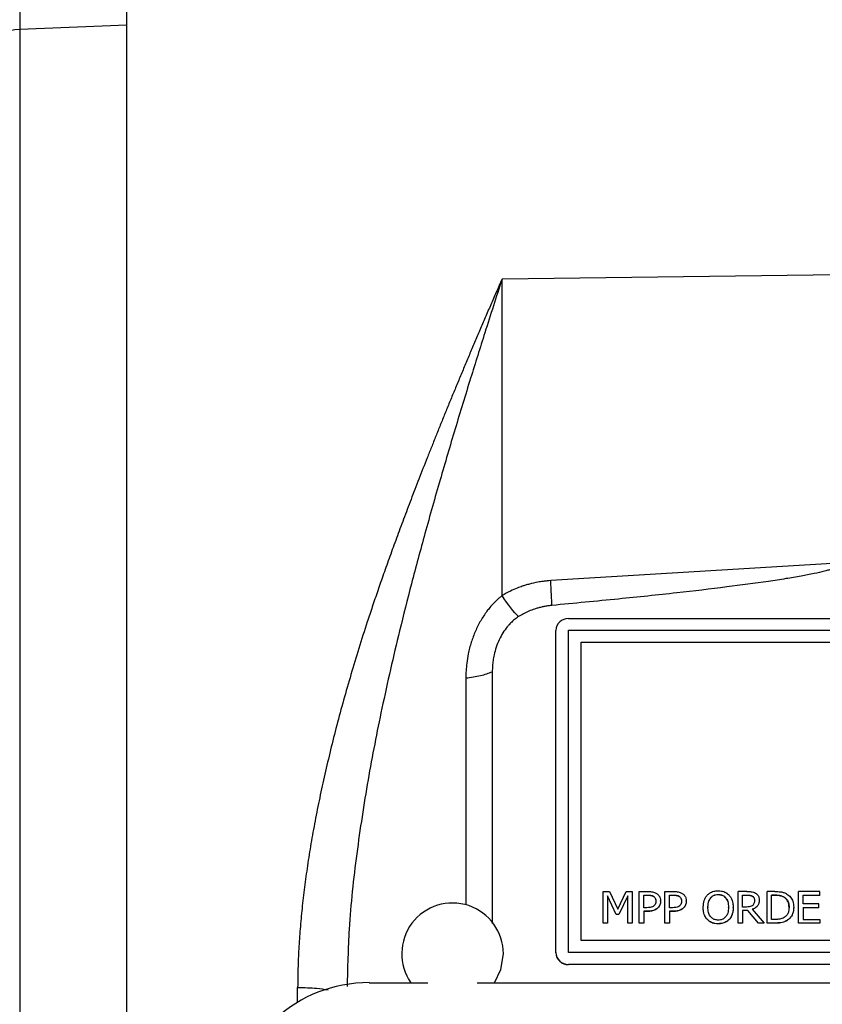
# Model space of a CAD drawing. Header units: inches. Extents: x 0.6 to 16.3, y 0.2 to 11.5.
# Tile 6 of 33: x 3.1 to 4.4, y 7 to 8.6. Entities that reach past the tile are written whole.
import ezdxf

# ---------------------------------------------------------------- set-up
doc = ezdxf.new("R2010")
doc.units = ezdxf.units.IN
doc.header["$MEASUREMENT"] = 0
doc.styles.add('SLDTEXTSTYLE0', font='TXT', dxfattribs={"width": 0.75})
doc.dimstyles.new('SLDDIMSTYLE1', dxfattribs={"dimtxt": 0.137795, "dimasz": 0.14, "dimexe": 0, "dimexo": 0.0625, "dimgap": 0.034449, "dimtad": 0, "dimdec": 1, "dimlfac": 1.5, "dimrnd": 1e-09, "dimzin": 12, "dimdsep": 46, "dimtxsty": 'SLDTEXTSTYLE0', "dimblk1": 'CLOSED', "dimblk2": 'CLOSED', "dimsah": 1, "dimcen": 0.09, "dimadec": 0, "dimazin": 3, "dimtfac": 1, "dimtdec": 1, "dimtofl": 0, "dimtmove": 0, "dimatfit": 3, "dimldrblk": 'CLOSED', "dimfxl": 0, "dimfrac": 2, "dimtolj": 1, "dimtzin": 12, "dimarcsym": 0})

# ---------------------------------------------------------------- blocks, each defined once
blk = doc.blocks.new('_Closed')
at = {"color": 0, "linetype": 'ByBlock', "lineweight": -2}
for p, q in [((-1, 0.166667), (0, 0)), ((-1, 0.166667), (-1, -0.166667)), ((0, 0), (-1, -0.166667)), ((0, 0), (-1, 0))]:
    blk.add_line(p, q, dxfattribs=at)
blk = doc.blocks.new('_D_10')
at = {"color": 7, "linetype": 'Continuous', "lineweight": 0}
for p, q in [((2.5394, 10.9872), (2.4974, 10.9872)), ((2.4974, 10.9872), (2.4974, 10.7684)), ((2.8449, 10.9872), (2.8869, 10.9872)), ((2.8869, 10.9872), (2.8869, 10.7684)), ((1.3429, 7.7702), (1.3429, 10.8281)), ((4.7981, 10.5867), (4.7981, 10.8281)), ((1.3429, 10.7887), (2.3766, 10.7887)), ((4.7981, 10.7887), (3.0077, 10.7887)), ((2.4974, 10.7684), (2.5394, 10.7684)), ((2.8869, 10.7684), (2.8449, 10.7684))]:
    blk.add_line(p, q, dxfattribs=at)
at = {"color": 7, "linetype": 'Continuous', "lineweight": 18, "xscale": 0.14, "yscale": 0.14, "rotation": 180.0000000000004}
blk.add_blockref('_Closed', (1.3429, 10.7887), dxfattribs=at)
at = {"color": 7, "linetype": 'Continuous', "lineweight": 18, "xscale": 0.14, "yscale": 0.14}
blk.add_blockref('_Closed', (4.7981, 10.7887), dxfattribs=at)
at = {"color": 7, "linetype": 'Continuous', "lineweight": 18, "char_height": 0.1378, "attachment_point": 1, "style": 'SLDTEXTSTYLE0'}
for s, insert in [('132', (2.5394, 10.946)), ('5.2', (2.5649, 10.7399))]:
    blk.add_mtext(s, dxfattribs=dict(at, insert=insert))

msp = doc.modelspace()

# ---------------------------------------------------------------- linework, layer by layer
at = {"color": 7, "linetype": 'Continuous', "lineweight": 25}
for p, q in [((3.2885, 8.5622), (3.1201, 8.5556)), ((3.2885, 6.2853), (3.2885, 8.5622)), ((3.1201, 8.5556), (3.1201, 6.292)), ((4.4098, 8.1691), (3.8793, 8.1624)), ((3.8793, 7.6639), (3.8793, 8.1624)), ((4.4163, 7.7158), (3.9559, 7.6875)), ((3.984, 7.6278), (5.6106, 7.6278)), ((3.964, 7.1019), (3.964, 7.6091)), ((3.984, 7.1021), (3.984, 7.6094)), ((3.984, 7.6094), (5.6106, 7.6094)), ((4.004, 7.5907), (5.5906, 7.5907)), ((4.004, 7.1208), (4.004, 7.5907)), ((4.004, 7.5905), (5.5906, 7.5905)), ((3.864, 7.5441), (3.864, 7.1473)), ((4.0387, 7.1482), (4.0387, 7.198)), ((4.0387, 7.198), (4.0484, 7.198)), ((4.0484, 7.198), (4.0617, 7.1703)), ((4.0617, 7.1703), (4.0746, 7.198)), ((4.0746, 7.198), (4.0844, 7.198)), ((4.0844, 7.198), (4.0844, 7.1482)), ((4.0952, 7.1482), (4.0952, 7.198)), ((4.0952, 7.198), (4.1086, 7.198)), ((4.1357, 7.1482), (4.1357, 7.198)), ((4.1357, 7.198), (4.1491, 7.198)), ((4.251, 7.1482), (4.251, 7.198)), ((4.2647, 7.198), (4.251, 7.198)), ((4.3086, 7.198), (4.2965, 7.198)), ((4.2965, 7.1482), (4.2965, 7.198)), ((4.3462, 7.1482), (4.3462, 7.198)), ((4.3796, 7.198), (4.3462, 7.198)), ((4.3796, 7.1921), (4.3796, 7.198)), ((4.0591, 7.1619), (4.0453, 7.1911)), ((4.0453, 7.1911), (4.0453, 7.1482)), ((4.0591, 7.1617), (4.0453, 7.1909)), ((4.0774, 7.1911), (4.0634, 7.1619)), ((4.0774, 7.1909), (4.0634, 7.1617)), ((4.0774, 7.1482), (4.0774, 7.1911)), ((4.1023, 7.1923), (4.1082, 7.1923)), ((4.1023, 7.1724), (4.1023, 7.1923)), ((4.1023, 7.192), (4.1082, 7.192)), ((4.1082, 7.1923), (4.1082, 7.192)), ((4.1177, 7.1904), (4.1177, 7.1901)), ((4.1216, 7.1825), (4.1216, 7.1828)), ((4.129, 7.1827), (4.129, 7.183)), ((4.1428, 7.1923), (4.1487, 7.1923)), ((4.1428, 7.1724), (4.1428, 7.1923)), ((4.1428, 7.192), (4.1487, 7.192)), ((4.1487, 7.1923), (4.1487, 7.192)), ((4.1582, 7.1904), (4.1582, 7.1901)), ((4.162, 7.1825), (4.162, 7.1828)), ((4.1694, 7.1827), (4.1694, 7.183)), ((4.2078, 7.1881), (4.2078, 7.1879)), ((4.2196, 7.1933), (4.2196, 7.1931)), ((4.2314, 7.1881), (4.2314, 7.1879)), ((4.2581, 7.1923), (4.2651, 7.1923)), ((4.2581, 7.1735), (4.2581, 7.1923)), ((4.2581, 7.192), (4.2651, 7.192)), ((4.2651, 7.1923), (4.2651, 7.192)), ((4.2736, 7.1906), (4.2736, 7.1903)), ((4.2769, 7.1837), (4.2769, 7.1839)), ((4.2843, 7.1842), (4.2843, 7.1845)), ((4.3036, 7.1923), (4.309, 7.1923)), ((4.3036, 7.1539), (4.3036, 7.1923)), ((4.309, 7.192), (4.3036, 7.192)), ((4.309, 7.1923), (4.309, 7.192)), ((4.3231, 7.1893), (4.3231, 7.189)), ((4.3533, 7.1785), (4.3533, 7.1921)), ((4.3533, 7.1921), (4.3796, 7.1921)), ((4.3796, 7.1919), (4.3533, 7.1919)), ((4.3796, 7.1919), (4.3796, 7.1921)), ((4.1072, 7.1724), (4.1023, 7.1724)), ((4.1083, 7.1668), (4.1023, 7.1668)), ((4.1023, 7.1668), (4.1023, 7.1482)), ((4.1083, 7.1665), (4.1023, 7.1665)), ((4.1083, 7.1665), (4.1083, 7.1668)), ((4.1243, 7.1717), (4.1243, 7.1719)), ((4.1476, 7.1724), (4.1428, 7.1724)), ((4.1488, 7.1668), (4.1428, 7.1668)), ((4.1428, 7.1668), (4.1428, 7.1482)), ((4.1488, 7.1665), (4.1428, 7.1665)), ((4.1488, 7.1665), (4.1488, 7.1668)), ((4.1647, 7.1717), (4.1647, 7.1719)), ((4.196, 7.1729), (4.196, 7.1731)), ((4.2034, 7.1731), (4.2034, 7.1729)), ((4.2358, 7.1729), (4.2358, 7.1731)), ((4.2432, 7.1729), (4.2432, 7.1731)), ((4.2643, 7.1735), (4.2581, 7.1735)), ((4.2662, 7.168), (4.2581, 7.168)), ((4.2581, 7.168), (4.2581, 7.1482)), ((4.2662, 7.1678), (4.2581, 7.1678)), ((4.2662, 7.1678), (4.2662, 7.168)), ((4.283, 7.1482), (4.2662, 7.168)), ((4.283, 7.148), (4.2662, 7.1678)), ((4.2733, 7.1699), (4.2922, 7.1482)), ((4.3311, 7.1729), (4.3311, 7.1731)), ((4.3385, 7.1728), (4.3385, 7.1731)), ((4.3778, 7.1785), (4.3533, 7.1785)), ((4.3533, 7.1726), (4.3778, 7.1726)), ((4.3533, 7.1726), (4.3533, 7.1541)), ((4.3778, 7.1723), (4.3533, 7.1723)), ((4.3778, 7.1726), (4.3778, 7.1785)), ((4.3778, 7.1723), (4.3778, 7.1726)), ((4.0634, 7.1619), (4.0591, 7.1619)), ((4.0591, 7.1617), (4.0591, 7.1619)), ((4.0634, 7.1617), (4.0591, 7.1617)), ((4.0634, 7.1617), (4.0634, 7.1619)), ((4.2024, 7.1537), (4.2024, 7.1539)), ((4.2368, 7.1537), (4.2368, 7.1539)), ((4.309, 7.1539), (4.3036, 7.1539)), ((4.3276, 7.152), (4.3276, 7.1522)), ((4.3533, 7.1541), (4.3796, 7.1541)), ((4.3796, 7.1541), (4.3796, 7.1482)), ((4.0453, 7.1482), (4.0387, 7.1482)), ((4.0387, 7.148), (4.0387, 7.1482)), ((4.0453, 7.148), (4.0387, 7.148)), ((4.0453, 7.148), (4.0453, 7.1482)), ((4.0844, 7.1482), (4.0774, 7.1482)), ((4.0774, 7.148), (4.0774, 7.1482)), ((4.0844, 7.148), (4.0774, 7.148)), ((4.0844, 7.148), (4.0844, 7.1482)), ((4.1023, 7.1482), (4.0952, 7.1482)), ((4.0952, 7.148), (4.0952, 7.1482)), ((4.1023, 7.148), (4.0952, 7.148)), ((4.1023, 7.148), (4.1023, 7.1482)), ((4.1428, 7.1482), (4.1357, 7.1482)), ((4.1357, 7.148), (4.1357, 7.1482)), ((4.1428, 7.148), (4.1357, 7.148)), ((4.1428, 7.148), (4.1428, 7.1482)), ((4.2196, 7.1469), (4.2196, 7.1472)), ((4.2581, 7.1482), (4.251, 7.1482)), ((4.251, 7.148), (4.251, 7.1482)), ((4.2581, 7.148), (4.251, 7.148)), ((4.2581, 7.148), (4.2581, 7.1482)), ((4.283, 7.148), (4.283, 7.1482)), ((4.2922, 7.1482), (4.283, 7.1482)), ((4.2922, 7.148), (4.283, 7.148)), ((4.2922, 7.148), (4.2922, 7.1482)), ((4.3088, 7.1482), (4.2965, 7.1482)), ((4.2965, 7.148), (4.2965, 7.1482)), ((4.3088, 7.148), (4.2965, 7.148)), ((4.3088, 7.148), (4.3088, 7.1482)), ((4.3796, 7.1482), (4.3462, 7.1482)), ((4.3462, 7.148), (4.3462, 7.1482)), ((4.3796, 7.148), (4.3462, 7.148)), ((4.3796, 7.148), (4.3796, 7.1482)), ((5.5906, 7.1208), (4.004, 7.1208)), ((3.964, 7.1016), (3.964, 7.1019)), ((5.6106, 7.1021), (3.984, 7.1021)), ((3.984, 7.1021), (3.984, 7.1019)), ((5.6106, 7.1019), (3.984, 7.1019)), ((5.6106, 7.0832), (3.984, 7.0832)), ((3.984, 7.083), (3.984, 7.0832)), ((5.6106, 7.083), (3.984, 7.083)), ((3.6703, 7.0543), (3.7627, 7.0543)), ((3.8402, 7.0543), (5.7561, 7.0543))]:
    msp.add_line(p, q, dxfattribs=at)
at = {"color": 8, "linetype": 'Continuous', "lineweight": 25}
for p, q in [((3.8223, 7.5343), (3.8223, 7.177)), ((3.5576, 7.0235), (3.5576, 7.0469))]:
    msp.add_line(p, q, dxfattribs=at)
at = {"color": 7, "linetype": 'Continuous', "lineweight": 25, "flags": 128}
for points in [[(3.1201, 8.5556), (3.1125, 8.555), (3.1053, 8.5536), (3.0987, 8.5514), (3.0929, 8.5487), (3.0882, 8.5453), (3.0847, 8.5415), (3.0825, 8.5374), (3.0818, 8.5331)], [(3.8673, 7.0543), (3.8776, 7.075), (3.8815, 7.0998)]]:
    msp.add_lwpolyline(points, dxfattribs=at)
at = {"color": 7, "linetype": 'Continuous', "lineweight": 25}
for centre, radius, start, end in [((3.9833, 7.6084), 0.0194, 88.1002, 177.965), ((3.8015, 7.0998), 0.08, 0, 214.6193), ((3.9833, 7.1026), 0.0194, 182.035, 271.8998), ((3.9833, 7.1023), 0.0194, 182.035, 271.8998)]:
    msp.add_arc(centre, radius, start, end, dxfattribs=at)
msp.add_ellipse((3.6767, 6.8559), major_axis=(0.2087, -0.0437), ratio=0.927683, start_param=1.792973, end_param=3.333612, dxfattribs=at)
for points, knots in [([(3.1211, 8.7957), (3.121, 8.7751), (3.1208, 8.7334), (3.1205, 8.673), (3.1203, 8.6166), (3.1201, 8.5789), (3.1201, 8.5593), (3.1201, 8.5556)], [0, 0, 0, 0, 0.245355, 0.499632, 0.720048, 0.946872, 1, 1, 1, 1]), ([(3.2885, 8.5622), (3.2885, 8.5805), (3.2885, 8.6178), (3.2885, 8.6783), (3.2885, 8.7392), (3.2885, 8.7782), (3.2885, 8.7979)], [0, 0, 0, 0, 0.258273, 0.526677, 0.759678, 1, 1, 1, 1]), ([(3.2885, 6.2965), (3.2885, 6.3026), (3.2885, 6.3149), (3.2885, 6.3336), (3.2885, 6.3523), (3.2885, 6.3712), (3.2885, 6.3903), (3.2885, 6.4094), (3.2885, 6.4287), (3.2885, 6.4481), (3.2885, 6.4676), (3.2885, 6.4873), (3.2885, 6.5071), (3.2885, 6.527), (3.2885, 6.5852), (3.2885, 6.6838), (3.2885, 6.8268), (3.2885, 6.9746), (3.2885, 7.1269), (3.2885, 7.2817), (3.2885, 7.4381), (3.2885, 7.5945), (3.2885, 7.7493), (3.2885, 7.9016), (3.2885, 8.0494), (3.2885, 8.1924), (3.2885, 8.2968), (3.2885, 8.3663), (3.2885, 8.403), (3.2885, 8.4392), (3.2885, 8.475), (3.2885, 8.5104), (3.2885, 8.5453), (3.2885, 8.5682), (3.2885, 8.5797)], [0, 0, 0, 0, 0.0092403, 0.0184741, 0.0277026, 0.036927, 0.0461485, 0.0553681, 0.0645871, 0.0738065, 0.0830277, 0.0922517, 0.1014796, 0.1107128, 0.1199522, 0.1820328, 0.244119, 0.3076982, 0.3712832, 0.435639, 0.5000008, 0.5643566, 0.6287183, 0.6922975, 0.7558825, 0.8179631, 0.8800493, 0.8972016, 0.9143361, 0.93146, 0.948581, 0.9657063, 0.9828435, 1, 1, 1, 1]), ([(3.8793, 8.1624), (3.8763, 8.1556), (3.8704, 8.1421), (3.8616, 8.1219), (3.8529, 8.1019), (3.8444, 8.0822), (3.8361, 8.0626), (3.8279, 8.0433), (3.8199, 8.0243), (3.8121, 8.0054), (3.8044, 7.9869), (3.7968, 7.9685), (3.7894, 7.9505), (3.7822, 7.9327), (3.7752, 7.9151), (3.7683, 7.8978), (3.7615, 7.8808), (3.7549, 7.8641), (3.7485, 7.8476), (3.7422, 7.8314), (3.7361, 7.8154), (3.7302, 7.7998), (3.7244, 7.7844), (3.7187, 7.7693), (3.7133, 7.7545), (3.7079, 7.74), (3.7028, 7.7258), (3.6978, 7.7119), (3.6929, 7.6982), (3.6883, 7.6849), (3.6837, 7.6718), (3.6794, 7.659), (3.6752, 7.6466), (3.6711, 7.6344), (3.6639, 7.6125), (3.6539, 7.581), (3.6415, 7.5399), (3.6299, 7.4996), (3.6192, 7.46), (3.6094, 7.4211), (3.6004, 7.3831), (3.5922, 7.3458), (3.585, 7.3094), (3.5785, 7.2737), (3.573, 7.2389), (3.5682, 7.2049), (3.5644, 7.1717), (3.5614, 7.1393), (3.5592, 7.1077), (3.5579, 7.077), (3.5577, 7.0568), (3.5576, 7.0469)], [0, 0, 0, 0, 0.019827, 0.039363, 0.058607, 0.07756, 0.096222, 0.114593, 0.132673, 0.150463, 0.167962, 0.185171, 0.20209, 0.218719, 0.235058, 0.251107, 0.266867, 0.282337, 0.297519, 0.312411, 0.327014, 0.341329, 0.355355, 0.369092, 0.382542, 0.395703, 0.408577, 0.421163, 0.433461, 0.445472, 0.457196, 0.468634, 0.479785, 0.490649, 0.501227, 0.538318, 0.574575, 0.610004, 0.644615, 0.678417, 0.711418, 0.743629, 0.77506, 0.805723, 0.83563, 0.864794, 0.893229, 0.92095, 0.947974, 0.974317, 1, 1, 1, 1]), ([(4.4163, 7.7158), (4.4163, 7.7155), (4.4163, 7.715), (4.4159, 7.7142), (4.4153, 7.7134), (4.4145, 7.7126), (4.4134, 7.7118), (4.4121, 7.711), (4.4107, 7.7102), (4.4089, 7.7094), (4.407, 7.7086), (4.4048, 7.7077), (4.4024, 7.7069), (4.3998, 7.706), (4.397, 7.7051), (4.3939, 7.7042), (4.3906, 7.7033), (4.3828, 7.7013), (4.3693, 7.6983), (4.349, 7.6944), (4.3251, 7.6904), (4.2862, 7.6844), (4.229, 7.6768), (4.1503, 7.6676), (4.0585, 7.658), (3.9929, 7.6518), (3.9579, 7.6485)], [0, 0, 0, 0, 0.001753, 0.003661, 0.005827, 0.00832, 0.011186, 0.014454, 0.018147, 0.022276, 0.026854, 0.031886, 0.037379, 0.043337, 0.049764, 0.056661, 0.064031, 0.071875, 0.108516, 0.15287, 0.204977, 0.264856, 0.40639, 0.576068, 0.773929, 1, 1, 1, 1]), ([(3.9559, 7.6875), (3.9541, 7.6874), (3.9501, 7.6871), (3.9434, 7.6863), (3.934, 7.6848), (3.9247, 7.6828), (3.9165, 7.6804), (3.9102, 7.6784), (3.9022, 7.6754), (3.8914, 7.6708), (3.8837, 7.6664), (3.8793, 7.6639)], [0, 0, 0, 0, 0.065823, 0.148518, 0.249039, 0.418916, 0.500047, 0.56293, 0.66709, 0.81291, 1, 1, 1, 1]), ([(3.8793, 7.6639), (3.8779, 7.6628), (3.8751, 7.6606), (3.8709, 7.6568), (3.8659, 7.6517), (3.8607, 7.6459), (3.8552, 7.639), (3.8504, 7.6321), (3.8456, 7.6244), (3.8413, 7.6163), (3.8361, 7.6051), (3.8317, 7.5934), (3.8282, 7.5813), (3.8257, 7.5703), (3.823, 7.5546), (3.8225, 7.542), (3.8223, 7.5343)], [0, 0, 0, 0, 0.035713, 0.073043, 0.113112, 0.179799, 0.230692, 0.290891, 0.351943, 0.413833, 0.47654, 0.604261, 0.66922, 0.734693, 0.838329, 1, 1, 1, 1]), ([(3.9579, 7.6485), (3.956, 7.6483), (3.9522, 7.6479), (3.9467, 7.647), (3.9412, 7.6458), (3.9358, 7.6444), (3.9292, 7.6424), (3.9217, 7.6395), (3.9133, 7.6356), (3.908, 7.6324), (3.9054, 7.6308)], [0, 0, 0, 0, 0.100333, 0.200258, 0.300021, 0.399868, 0.500044, 0.666793, 0.833062, 1, 1, 1, 1]), ([(3.9054, 7.6308), (3.9043, 7.6301), (3.9021, 7.6287), (3.899, 7.6263), (3.896, 7.6237), (3.8931, 7.621), (3.8903, 7.618), (3.8859, 7.6129), (3.8805, 7.6052), (3.8747, 7.5945), (3.87, 7.5828), (3.867, 7.5718), (3.8652, 7.5618), (3.8642, 7.553), (3.864, 7.547), (3.864, 7.5441)], [0, 0, 0, 0, 0.037446, 0.07543, 0.114078, 0.153508, 0.193832, 0.235154, 0.351752, 0.47384, 0.600533, 0.73025, 0.819849, 0.909627, 1, 1, 1, 1]), ([(3.8223, 7.5343), (3.8304, 7.5351), (3.8382, 7.5363), (3.8524, 7.5397), (3.8587, 7.5417), (3.864, 7.5441)], [0, 0, 0, 0, 0.5, 0.5, 1, 1, 1, 1]), ([(4.1086, 7.198), (4.1107, 7.1979), (4.1147, 7.1978), (4.1196, 7.1967), (4.122, 7.1953), (4.1226, 7.1949)], [0, 0, 0, 0, 0.418669, 0.840635, 1, 1, 1, 1]), ([(4.1491, 7.198), (4.1511, 7.1979), (4.1552, 7.1978), (4.16, 7.1967), (4.1624, 7.1953), (4.1631, 7.1949)], [0, 0, 0, 0, 0.418669, 0.840635, 1, 1, 1, 1]), ([(4.2024, 7.1923), (4.2036, 7.1934), (4.2065, 7.1961), (4.2125, 7.1986), (4.2172, 7.1989), (4.2196, 7.199)], [0, 0, 0, 0, 0.264089, 0.628576, 1, 1, 1, 1]), ([(4.2196, 7.199), (4.2213, 7.199), (4.2255, 7.1988), (4.2317, 7.1967), (4.2352, 7.1937), (4.2368, 7.1923)], [0, 0, 0, 0, 0.265818, 0.65509, 1, 1, 1, 1]), ([(4.2647, 7.198), (4.267, 7.198), (4.2704, 7.1979), (4.2751, 7.1971), (4.2772, 7.1959), (4.2783, 7.1954)], [0, 0, 0, 0, 0.483407, 0.735045, 1, 1, 1, 1]), ([(4.2783, 7.1954), (4.2795, 7.1945), (4.2819, 7.1927), (4.2841, 7.1888), (4.2842, 7.1859), (4.2843, 7.1845)], [0, 0, 0, 0, 0.332483, 0.66621, 1, 1, 1, 1]), ([(4.3086, 7.198), (4.3118, 7.1979), (4.3167, 7.1978), (4.3232, 7.1964), (4.3262, 7.1948), (4.3277, 7.194)], [0, 0, 0, 0, 0.482857, 0.736481, 1, 1, 1, 1]), ([(4.1082, 7.1923), (4.1098, 7.1922), (4.1122, 7.1922), (4.1155, 7.1915), (4.117, 7.1908), (4.1177, 7.1904)], [0, 0, 0, 0, 0.4835656, 0.7361587, 1, 1, 1, 1]), ([(4.1082, 7.192), (4.1098, 7.192), (4.1122, 7.1919), (4.1155, 7.1913), (4.117, 7.1905), (4.1177, 7.1901)], [0, 0, 0, 0, 0.483566, 0.736159, 1, 1, 1, 1]), ([(4.1177, 7.1904), (4.1184, 7.1898), (4.1199, 7.1887), (4.1213, 7.186), (4.1215, 7.184), (4.1216, 7.1828)], [0, 0, 0, 0, 0.294213, 0.588988, 1, 1, 1, 1]), ([(4.1177, 7.1901), (4.1184, 7.1896), (4.1199, 7.1885), (4.1213, 7.1858), (4.1215, 7.1837), (4.1216, 7.1825)], [0, 0, 0, 0, 0.2942126, 0.5889882, 1, 1, 1, 1]), ([(4.1216, 7.1828), (4.1215, 7.1821), (4.1215, 7.1803), (4.1206, 7.1776), (4.1192, 7.1761), (4.1185, 7.1754)], [0, 0, 0, 0, 0.261236, 0.66725, 1, 1, 1, 1]), ([(4.1226, 7.1949), (4.1239, 7.1939), (4.1264, 7.1919), (4.1287, 7.1876), (4.1289, 7.1845), (4.129, 7.183)], [0, 0, 0, 0, 0.332227, 0.665173, 1, 1, 1, 1]), ([(4.129, 7.183), (4.1289, 7.1819), (4.1287, 7.179), (4.1272, 7.1751), (4.1251, 7.1728), (4.1243, 7.1719)], [0, 0, 0, 0, 0.266723, 0.716133, 1, 1, 1, 1]), ([(4.129, 7.1827), (4.1289, 7.1817), (4.1287, 7.1788), (4.1272, 7.1748), (4.1251, 7.1726), (4.1243, 7.1717)], [0, 0, 0, 0, 0.266723, 0.716133, 1, 1, 1, 1]), ([(4.1487, 7.1923), (4.1503, 7.1922), (4.1527, 7.1922), (4.1559, 7.1915), (4.1574, 7.1908), (4.1582, 7.1904)], [0, 0, 0, 0, 0.4835656, 0.7361587, 1, 1, 1, 1]), ([(4.1487, 7.192), (4.1503, 7.192), (4.1527, 7.1919), (4.1559, 7.1913), (4.1574, 7.1905), (4.1582, 7.1901)], [0, 0, 0, 0, 0.483566, 0.736159, 1, 1, 1, 1]), ([(4.1582, 7.1904), (4.1589, 7.1898), (4.1603, 7.1887), (4.1618, 7.186), (4.1619, 7.184), (4.162, 7.1828)], [0, 0, 0, 0, 0.294213, 0.588988, 1, 1, 1, 1]), ([(4.1582, 7.1901), (4.1589, 7.1896), (4.1603, 7.1885), (4.1618, 7.1858), (4.1619, 7.1837), (4.162, 7.1825)], [0, 0, 0, 0, 0.2942126, 0.5889882, 1, 1, 1, 1]), ([(4.162, 7.1828), (4.162, 7.1821), (4.1619, 7.1803), (4.1611, 7.1776), (4.1596, 7.1761), (4.159, 7.1754)], [0, 0, 0, 0, 0.261236, 0.66725, 1, 1, 1, 1]), ([(4.1631, 7.1949), (4.1643, 7.1939), (4.1669, 7.1919), (4.1691, 7.1876), (4.1693, 7.1845), (4.1694, 7.183)], [0, 0, 0, 0, 0.332227, 0.665173, 1, 1, 1, 1]), ([(4.1694, 7.183), (4.1693, 7.1819), (4.1692, 7.179), (4.1676, 7.1751), (4.1656, 7.1728), (4.1647, 7.1719)], [0, 0, 0, 0, 0.266723, 0.716133, 1, 1, 1, 1]), ([(4.1694, 7.1827), (4.1693, 7.1817), (4.1692, 7.1788), (4.1676, 7.1748), (4.1656, 7.1726), (4.1647, 7.1717)], [0, 0, 0, 0, 0.266723, 0.716133, 1, 1, 1, 1]), ([(4.196, 7.1731), (4.1963, 7.1767), (4.1966, 7.182), (4.1994, 7.1884), (4.2014, 7.191), (4.2024, 7.1923)], [0, 0, 0, 0, 0.529171, 0.760302, 1, 1, 1, 1]), ([(4.2034, 7.1731), (4.2035, 7.175), (4.2037, 7.1783), (4.2049, 7.1836), (4.2067, 7.1864), (4.2078, 7.1881)], [0, 0, 0, 0, 0.3698303, 0.6253826, 1, 1, 1, 1]), ([(4.2034, 7.1729), (4.2035, 7.1748), (4.2037, 7.1781), (4.2049, 7.1833), (4.2067, 7.1862), (4.2078, 7.1879)], [0, 0, 0, 0, 0.36983, 0.625383, 1, 1, 1, 1]), ([(4.2078, 7.1881), (4.2089, 7.1892), (4.211, 7.1914), (4.2153, 7.1931), (4.2183, 7.1932), (4.2196, 7.1933)], [0, 0, 0, 0, 0.346115, 0.694283, 1, 1, 1, 1]), ([(4.2078, 7.1879), (4.2089, 7.189), (4.211, 7.1912), (4.2153, 7.1929), (4.2183, 7.193), (4.2196, 7.1931)], [0, 0, 0, 0, 0.346115, 0.694283, 1, 1, 1, 1]), ([(4.2196, 7.1933), (4.2214, 7.1932), (4.2247, 7.1929), (4.2288, 7.1909), (4.2306, 7.189), (4.2314, 7.1881)], [0, 0, 0, 0, 0.397274, 0.731601, 1, 1, 1, 1]), ([(4.2196, 7.1931), (4.2214, 7.1929), (4.2247, 7.1927), (4.2288, 7.1907), (4.2306, 7.1888), (4.2314, 7.1879)], [0, 0, 0, 0, 0.397274, 0.731601, 1, 1, 1, 1]), ([(4.2314, 7.1881), (4.2327, 7.1861), (4.2347, 7.1828), (4.2356, 7.1776), (4.2357, 7.1746), (4.2358, 7.1731)], [0, 0, 0, 0, 0.434799, 0.714382, 1, 1, 1, 1]), ([(4.2314, 7.1879), (4.2327, 7.1859), (4.2347, 7.1826), (4.2356, 7.1773), (4.2357, 7.1744), (4.2358, 7.1729)], [0, 0, 0, 0, 0.434799, 0.714382, 1, 1, 1, 1]), ([(4.2368, 7.1923), (4.2378, 7.191), (4.2408, 7.1872), (4.2429, 7.1804), (4.2431, 7.1752), (4.2432, 7.1731)], [0, 0, 0, 0, 0.2390331, 0.6848463, 1, 1, 1, 1]), ([(4.2651, 7.1923), (4.2665, 7.1922), (4.2687, 7.1922), (4.2716, 7.1916), (4.2729, 7.1909), (4.2736, 7.1906)], [0, 0, 0, 0, 0.483708, 0.736482, 1, 1, 1, 1]), ([(4.2651, 7.192), (4.2665, 7.192), (4.2687, 7.1919), (4.2716, 7.1914), (4.2729, 7.1907), (4.2736, 7.1903)], [0, 0, 0, 0, 0.483708, 0.736482, 1, 1, 1, 1]), ([(4.2843, 7.1845), (4.2842, 7.1826), (4.2839, 7.1793), (4.2813, 7.1749), (4.2777, 7.1717), (4.2747, 7.1705), (4.2733, 7.1699)], [0, 0, 0, 0, 0.284906, 0.524908, 0.763987, 1, 1, 1, 1]), ([(4.2843, 7.1842), (4.2842, 7.1824), (4.2839, 7.179), (4.2813, 7.1747), (4.2777, 7.1715), (4.2747, 7.1702), (4.2733, 7.1696)], [0, 0, 0, 0, 0.284906, 0.524908, 0.763987, 1, 1, 1, 1]), ([(4.2736, 7.1906), (4.2742, 7.1901), (4.2755, 7.1891), (4.2767, 7.1868), (4.2769, 7.185), (4.2769, 7.1839)], [0, 0, 0, 0, 0.298018, 0.596766, 1, 1, 1, 1]), ([(4.2736, 7.1903), (4.2742, 7.1898), (4.2755, 7.1889), (4.2767, 7.1865), (4.2769, 7.1847), (4.2769, 7.1837)], [0, 0, 0, 0, 0.2980179, 0.5967661, 1, 1, 1, 1]), ([(4.2769, 7.1839), (4.2769, 7.1826), (4.2767, 7.1805), (4.2755, 7.1778), (4.2745, 7.1767), (4.2739, 7.1761)], [0, 0, 0, 0, 0.481916, 0.732223, 1, 1, 1, 1]), ([(4.309, 7.1923), (4.3106, 7.1922), (4.3135, 7.1922), (4.3184, 7.1914), (4.3213, 7.1901), (4.3231, 7.1893)], [0, 0, 0, 0, 0.328592, 0.607226, 1, 1, 1, 1]), ([(4.3231, 7.189), (4.3216, 7.1897), (4.319, 7.191), (4.3142, 7.1919), (4.3109, 7.192), (4.309, 7.192)], [0, 0, 0, 0, 0.330167, 0.604832, 1, 1, 1, 1]), ([(4.3231, 7.1893), (4.3245, 7.1883), (4.3273, 7.1863), (4.3302, 7.1812), (4.3311, 7.1766), (4.3311, 7.1737), (4.3311, 7.1731)], [0, 0, 0, 0, 0.2635784, 0.5270371, 0.9099681, 1, 1, 1, 1]), ([(4.3311, 7.1729), (4.331, 7.1753), (4.3308, 7.1791), (4.3286, 7.1841), (4.326, 7.1871), (4.3239, 7.1885), (4.3231, 7.189)], [0, 0, 0, 0, 0.383177, 0.614913, 0.847549, 1, 1, 1, 1]), ([(4.3277, 7.194), (4.3298, 7.1925), (4.3339, 7.1894), (4.3379, 7.1819), (4.3383, 7.1762), (4.3385, 7.1731)], [0, 0, 0, 0, 0.303216, 0.606125, 1, 1, 1, 1]), ([(4.1185, 7.1754), (4.1178, 7.1748), (4.116, 7.1734), (4.1119, 7.1725), (4.1089, 7.1725), (4.1072, 7.1724)], [0, 0, 0, 0, 0.2492636, 0.5649055, 1, 1, 1, 1]), ([(4.1243, 7.1719), (4.1231, 7.171), (4.1204, 7.1688), (4.1148, 7.167), (4.1105, 7.1668), (4.1083, 7.1668)], [0, 0, 0, 0, 0.262955, 0.622882, 1, 1, 1, 1]), ([(4.1243, 7.1717), (4.1231, 7.1708), (4.1204, 7.1686), (4.1148, 7.1667), (4.1105, 7.1666), (4.1083, 7.1665)], [0, 0, 0, 0, 0.262955, 0.622882, 1, 1, 1, 1]), ([(4.159, 7.1754), (4.1582, 7.1748), (4.1565, 7.1734), (4.1524, 7.1725), (4.1494, 7.1725), (4.1476, 7.1724)], [0, 0, 0, 0, 0.2492636, 0.5649055, 1, 1, 1, 1]), ([(4.1647, 7.1719), (4.1636, 7.171), (4.1608, 7.1688), (4.1552, 7.167), (4.151, 7.1668), (4.1488, 7.1668)], [0, 0, 0, 0, 0.262955, 0.622882, 1, 1, 1, 1]), ([(4.1647, 7.1717), (4.1636, 7.1708), (4.1608, 7.1686), (4.1552, 7.1667), (4.151, 7.1666), (4.1488, 7.1665)], [0, 0, 0, 0, 0.262955, 0.622882, 1, 1, 1, 1]), ([(4.2024, 7.1539), (4.2014, 7.1552), (4.1985, 7.1589), (4.1964, 7.1656), (4.1961, 7.1708), (4.196, 7.1731)], [0, 0, 0, 0, 0.233288, 0.66155, 1, 1, 1, 1]), ([(4.2024, 7.1537), (4.2014, 7.155), (4.1985, 7.1586), (4.1964, 7.1653), (4.1961, 7.1706), (4.196, 7.1729)], [0, 0, 0, 0, 0.2332878, 0.6615495, 1, 1, 1, 1]), ([(4.2196, 7.1529), (4.2179, 7.153), (4.2144, 7.1533), (4.2099, 7.1557), (4.2063, 7.1596), (4.2038, 7.1655), (4.2036, 7.1703), (4.2034, 7.1731)], [0, 0, 0, 0, 0.170944, 0.343111, 0.49388, 0.708299, 1, 1, 1, 1]), ([(4.2358, 7.1731), (4.2356, 7.17), (4.2354, 7.165), (4.2323, 7.1587), (4.2283, 7.1549), (4.2237, 7.1531), (4.2208, 7.1529), (4.2196, 7.1529)], [0, 0, 0, 0, 0.327834, 0.521288, 0.71629, 0.883753, 1, 1, 1, 1]), ([(4.2432, 7.1731), (4.2431, 7.171), (4.243, 7.1671), (4.2414, 7.161), (4.2392, 7.1566), (4.2371, 7.1543), (4.2368, 7.1539)], [0, 0, 0, 0, 0.3095053, 0.5609355, 0.927066, 1, 1, 1, 1]), ([(4.2432, 7.1729), (4.2431, 7.1707), (4.243, 7.1669), (4.2414, 7.1607), (4.2392, 7.1564), (4.2371, 7.1541), (4.2368, 7.1537)], [0, 0, 0, 0, 0.309505, 0.560936, 0.927066, 1, 1, 1, 1]), ([(4.2739, 7.1761), (4.2732, 7.1756), (4.2716, 7.1743), (4.2681, 7.1737), (4.2656, 7.1736), (4.2643, 7.1735)], [0, 0, 0, 0, 0.2693824, 0.6122224, 1, 1, 1, 1]), ([(4.3311, 7.1731), (4.3309, 7.17), (4.3306, 7.1655), (4.3275, 7.1601), (4.325, 7.1582), (4.3237, 7.1572)], [0, 0, 0, 0, 0.510446, 0.744064, 1, 1, 1, 1]), ([(4.3385, 7.1731), (4.3382, 7.1696), (4.3376, 7.1635), (4.3331, 7.1563), (4.3293, 7.1534), (4.3276, 7.1522)], [0, 0, 0, 0, 0.426349, 0.755607, 1, 1, 1, 1]), ([(4.3385, 7.1728), (4.3382, 7.1694), (4.3376, 7.1633), (4.3331, 7.1561), (4.3293, 7.1532), (4.3276, 7.152)], [0, 0, 0, 0, 0.426349, 0.755607, 1, 1, 1, 1]), ([(4.2196, 7.1472), (4.2179, 7.1472), (4.2137, 7.1474), (4.2074, 7.1495), (4.204, 7.1525), (4.2024, 7.1539)], [0, 0, 0, 0, 0.265205, 0.65497, 1, 1, 1, 1]), ([(4.2196, 7.1469), (4.2179, 7.147), (4.2137, 7.1472), (4.2074, 7.1492), (4.204, 7.1523), (4.2024, 7.1537)], [0, 0, 0, 0, 0.265205, 0.65497, 1, 1, 1, 1]), ([(4.2368, 7.1539), (4.2356, 7.1528), (4.2329, 7.1503), (4.2269, 7.1476), (4.2221, 7.1473), (4.2196, 7.1472)], [0, 0, 0, 0, 0.257077, 0.605802, 1, 1, 1, 1]), ([(4.2368, 7.1537), (4.2356, 7.1526), (4.2329, 7.15), (4.2269, 7.1474), (4.2221, 7.1471), (4.2196, 7.1469)], [0, 0, 0, 0, 0.257077, 0.605802, 1, 1, 1, 1]), ([(4.3276, 7.1522), (4.326, 7.1513), (4.3217, 7.1491), (4.315, 7.1483), (4.3104, 7.1482), (4.3088, 7.1482)], [0, 0, 0, 0, 0.293646, 0.746686, 1, 1, 1, 1]), ([(4.3276, 7.152), (4.326, 7.1511), (4.3217, 7.1488), (4.315, 7.1481), (4.3104, 7.148), (4.3088, 7.148)], [0, 0, 0, 0, 0.293646, 0.746686, 1, 1, 1, 1]), ([(4.3237, 7.1572), (4.3225, 7.1565), (4.3192, 7.1547), (4.314, 7.154), (4.3103, 7.154), (4.309, 7.1539)], [0, 0, 0, 0, 0.280368, 0.740352, 1, 1, 1, 1])]:
    msp.add_open_spline(points, degree=3, knots=knots, dxfattribs=at)
at = {"color": 8, "linetype": 'Continuous', "lineweight": 25}
for points, knots in [([(3.8793, 8.1624), (3.8703, 8.1344), (3.8537, 8.0827), (3.829, 8.0039), (3.8054, 7.9267), (3.7814, 7.8452), (3.7584, 7.7639), (3.7371, 7.6846), (3.714, 7.593), (3.6904, 7.4902), (3.6675, 7.3731), (3.6498, 7.257), (3.6378, 7.1483), (3.6362, 7.0784), (3.6354, 7.0483)], [0, 0, 0, 0, 0.080316, 0.147841, 0.222266, 0.296297, 0.373216, 0.444899, 0.51135, 0.619642, 0.718605, 0.819622, 0.922105, 1, 1, 1, 1]), ([(3.5576, 7.0469), (3.568, 7.0466), (3.5859, 7.0462), (3.5997, 7.044), (3.6055, 7.0431)], [0, 0, 0, 0, 0.579577, 1, 1, 1, 1])]:
    msp.add_open_spline(points, degree=3, knots=knots, dxfattribs=at)
at = {"color": 7, "linetype": 'Continuous', "lineweight": 25}
for points in [[(3.9578, 7.6486), (3.9575, 7.6577), (3.9568, 7.6715), (3.9559, 7.6875)], [(3.9054, 7.6308), (3.8983, 7.6378), (3.8889, 7.6497), (3.8793, 7.6639)]]:
    msp.add_open_spline(points, degree=3, dxfattribs=at)

# ---------------------------------------------------------------- dimensions: what is measured, and where the dimension line sits
at = {"color": 7, "linetype": 'Continuous', "lineweight": 18}
dim = msp.add_linear_dim(base=(1.3429, 10.7887), p1=(4.7981, 10.5473), p2=(1.3429, 7.7309), dimstyle='SLDDIMSTYLE1', dxfattribs=at)
dim.commit()
dim.dimension.update_dxf_attribs({"geometry": '_D_10', "text_midpoint": (2.6921, 10.7887), "dimtype": 160})

doc.saveas('drawing.dxf')
